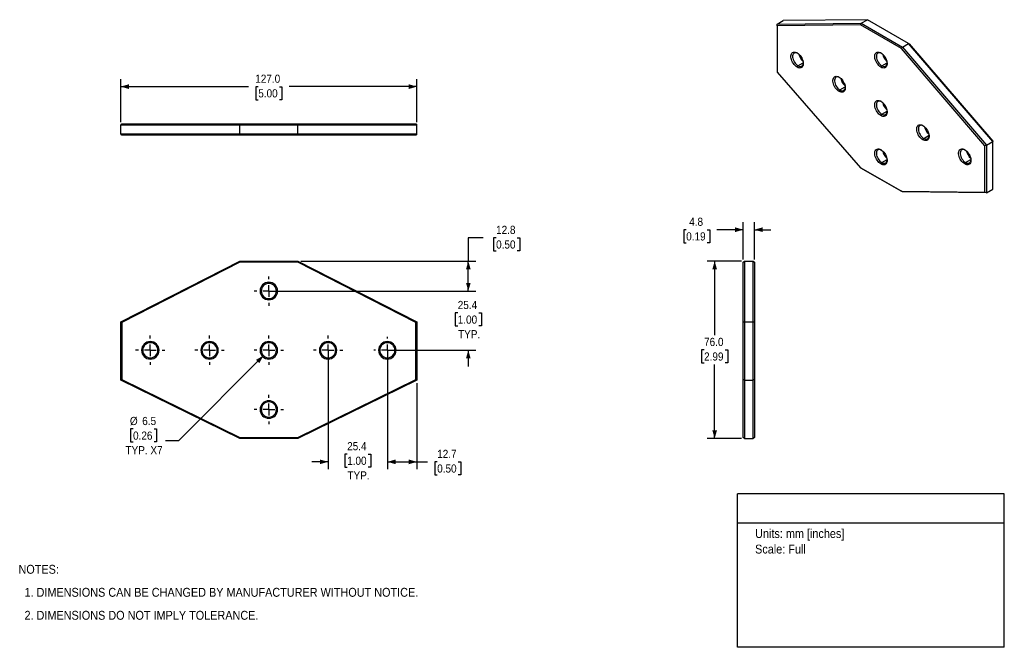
# Model space of a CAD drawing. Header units: millimetres. Extents: x 10 to 432, y 0 to 269.
import ezdxf
from ezdxf.enums import TextEntityAlignment as Align

# ---------------------------------------------------------------- set-up
doc = ezdxf.new("R2010")
doc.units = ezdxf.units.MM
doc.linetypes.add('SLD-Center', pattern=[19.05, 15.24, -1.27, 1.27, -1.27])
doc.linetypes.add('SLD-Solid', pattern=[0])
doc.layers.add('CENTER', color=40, linetype='SLD-Center')
doc.layers.add('DIMENSIONS', color=140, linetype='SLD-Solid', lineweight=25)
doc.layers.add('TEXT', color=140, linetype='SLD-Solid', lineweight=25)
doc.layers.add('SLD-DEFPOINTS', color=7, linetype='Continuous', plot=False)
doc.layers.get('SLD-DEFPOINTS').off()
doc.styles.add('SLDTEXTSTYLE0', font='GOTHIC.TTF', dxfattribs={"width": 0.913})
doc.dimstyles.new('SLDDIMSTYLE0', dxfattribs={"dimtxt": 3.5, "dimasz": 3.5, "dimexe": 0, "dimexo": 0.0625, "dimgap": 0.875, "dimtad": 0, "dimtih": 1, "dimtoh": 1, "dimdec": 1, "dimrnd": 1e-09, "dimzin": 12, "dimdsep": 46, "dimtxsty": 'SLDTEXTSTYLE0', "dimsah": 1, "dimcen": 0.09, "dimadec": 0, "dimazin": 3, "dimtfac": 1, "dimtdec": 1, "dimtofl": 0, "dimtmove": 0, "dimatfit": 3, "dimfxl": 0, "dimfrac": 2, "dimtolj": 1, "dimtzin": 12, "dimarcsym": 0})
doc.dimstyles.new('SLDDIMSTYLE1', dxfattribs={"dimtxt": 3.5, "dimasz": 3.5, "dimexe": 0, "dimexo": 0.0625, "dimgap": 0.875, "dimtad": 0, "dimtih": 1, "dimtoh": 1, "dimdec": 1, "dimrnd": 1e-09, "dimzin": 12, "dimdsep": 46, "dimtxsty": 'SLDTEXTSTYLE0', "dimsah": 1, "dimcen": 0.09, "dimadec": 0, "dimazin": 3, "dimtfac": 1, "dimtdec": 1, "dimtmove": 0, "dimatfit": 0, "dimfxl": 0, "dimfrac": 2, "dimtolj": 1, "dimtzin": 12, "dimarcsym": 0})
doc.dimstyles.new('SLDDIMSTYLE2', dxfattribs={"dimtxt": 3.5, "dimasz": 3.5, "dimexe": 0, "dimexo": 0.0625, "dimgap": 0.875, "dimtad": 0, "dimtih": 1, "dimtoh": 1, "dimdec": 1, "dimrnd": 1e-09, "dimzin": 12, "dimdsep": 46, "dimtxsty": 'SLDTEXTSTYLE0', "dimsah": 1, "dimcen": 0, "dimadec": 0, "dimazin": 3, "dimtfac": 1, "dimtdec": 1, "dimtofl": 0, "dimtmove": 0, "dimatfit": 3, "dimfxl": 0, "dimfrac": 2, "dimtolj": 1, "dimtzin": 12, "dimarcsym": 0})
doc.dimstyles.new('SLDDIMSTYLE3', dxfattribs={"dimtxt": 3.5, "dimasz": 3.5, "dimexe": 0, "dimexo": 0.0625, "dimgap": 0.875, "dimtad": 0, "dimtih": 1, "dimtoh": 1, "dimdec": 1, "dimrnd": 1e-09, "dimzin": 4, "dimdsep": 46, "dimtxsty": 'SLDTEXTSTYLE0', "dimsah": 1, "dimcen": 0.09, "dimadec": 0, "dimazin": 1, "dimtfac": 1, "dimtdec": 1, "dimtofl": 0, "dimtmove": 0, "dimatfit": 3, "dimfxl": 0, "dimfrac": 2, "dimtolj": 1, "dimtzin": 12, "dimarcsym": 0})

# ---------------------------------------------------------------- blocks, each defined once
blk = doc.blocks.new('SW_NOTE_0')
at = {"layer": 'TEXT', "color": 0, "insert": (0, 4.87), "char_height": 3.81, "attachment_point": 1, "style": 'SLDTEXTSTYLE0'}
blk.add_mtext('Units: mm [inches]', dxfattribs=at)
blk = doc.blocks.new('SW_NOTE_0_1')
at = {"layer": 'TEXT', "color": 0, "insert": (0, 4.87), "char_height": 3.81, "attachment_point": 1, "style": 'SLDTEXTSTYLE0'}
blk.add_mtext('Scale: Full', dxfattribs=at)
blk = doc.blocks.new('Block1')
at = {"layer": 'TEXT'}
for p, q in [((431.8, 65.76), (317.5, 65.76)), ((317.5, 0), (317.5, 65.76)), ((431.8, 0), (431.8, 65.76)), ((317.5, 53.39), (431.8, 53.39)), ((431.8, 0), (317.5, 0))]:
    blk.add_line(p, q, dxfattribs=at)
at = {"layer": 'TEXT', "color": 140}
for name, p in [('SW_NOTE_0', (324.99, 45.8)), ('SW_NOTE_0_1', (324.99, 39.13))]:
    blk.add_blockref(name, p, dxfattribs=at)
at = {"layer": 'TEXT', "color": 140, "style": 'SLDTEXTSTYLE0', "width": 0.913, "flags": 2}
for tag, height, p in [('AUTOATTR0', 4.23, (365.74, 56.71)), ('AUTOATTR1', 4.76, (347.48, 23.73))]:
    blk.add_attdef(tag, text='', height=height, dxfattribs=at).set_placement(p, align=Align.BOTTOM_LEFT)
blk = doc.blocks.new('SW_NOTE_0_2')
at = {"layer": 'TEXT', "color": 0, "char_height": 3.81, "attachment_point": 1, "style": 'SLDTEXTSTYLE0'}
for s, insert in [('NOTES:', (0, 4.87)), ('  1. DIMENSIONS CAN BE CHANGED BY MANUFACTURER WITHOUT NOTICE.', (0, -4.99)), ('  2. DIMENSIONS DO NOT IMPLY TOLERANCE.', (0, -14.84))]:
    blk.add_mtext(s, dxfattribs=dict(at, insert=insert))
blk = doc.blocks.new('_D')
at = {"layer": 'DIMENSIONS'}
for p, q in [((167.37, 126.01), (167.37, 76.3)), ((180.07, 113.21), (180.07, 76.3)), ((167.37, 79.48), (180.07, 79.48)), ((180.07, 79.48), (184.59, 79.48)), ((188.73, 79.45), (187.66, 79.45)), ((187.66, 79.45), (187.66, 73.9)), ((197.78, 79.45), (198.84, 79.45)), ((198.84, 79.45), (198.84, 73.9)), ((187.66, 73.9), (188.73, 73.9)), ((198.84, 73.9), (197.78, 73.9))]:
    blk.add_line(p, q, dxfattribs=at)
for points in [[(167.37, 79.48), (170.87, 78.48), (170.87, 80.48)], [(180.07, 79.48), (176.57, 80.48), (176.57, 78.48)]]:
    blk.add_solid(points, dxfattribs=at)
at = {"layer": 'DIMENSIONS', "char_height": 3.5, "attachment_point": 1, "style": 'SLDTEXTSTYLE0'}
for s, insert in [('12.7', (188.73, 84.63)), ('0.50', (188.73, 78.37))]:
    blk.add_mtext(s, dxfattribs=dict(at, insert=insert))
blk = doc.blocks.new('_D_1')
at = {"layer": 'DIMENSIONS'}
for p, q in [((141.97, 126.01), (141.97, 76.3)), ((167.37, 126.01), (167.37, 76.3)), ((150.14, 82.77), (149.08, 82.77)), ((149.08, 82.77), (149.08, 77.22)), ((159.2, 82.77), (160.26, 82.77)), ((160.26, 82.77), (160.26, 77.22)), ((141.97, 79.48), (134.97, 79.48)), ((149.08, 77.22), (150.14, 77.22)), ((160.26, 77.22), (159.2, 77.22)), ((167.37, 79.48), (174.37, 79.48))]:
    blk.add_line(p, q, dxfattribs=at)
for points in [[(141.97, 79.48), (138.47, 80.48), (138.47, 78.48)], [(167.37, 79.48), (170.87, 78.48), (170.87, 80.48)]]:
    blk.add_solid(points, dxfattribs=at)
at = {"layer": 'DIMENSIONS', "char_height": 3.5, "attachment_point": 1, "style": 'SLDTEXTSTYLE0'}
for s, insert in [('25.4', (150.14, 87.95)), ('1.00', (150.14, 81.69)), ('TYP.', (150.27, 75.42))]:
    blk.add_mtext(s, dxfattribs=dict(at, insert=insert))
blk = doc.blocks.new('_D_2')
at = {"layer": 'DIMENSIONS'}
for p, q in [((202.07, 152.68), (202.07, 159.68)), ((117.84, 152.68), (205.24, 152.68)), ((197.54, 143.27), (196.48, 143.27)), ((196.48, 143.27), (196.48, 137.72)), ((206.6, 143.27), (207.66, 143.27)), ((207.66, 143.27), (207.66, 137.72)), ((196.48, 137.72), (197.54, 137.72)), ((207.66, 137.72), (206.6, 137.72)), ((168.64, 127.28), (205.24, 127.28)), ((202.07, 127.28), (202.07, 120.28))]:
    blk.add_line(p, q, dxfattribs=at)
for points in [[(202.07, 152.68), (203.07, 156.18), (201.07, 156.18)], [(202.07, 127.28), (201.07, 123.78), (203.07, 123.78)]]:
    blk.add_solid(points, dxfattribs=at)
at = {"layer": 'DIMENSIONS', "char_height": 3.5, "attachment_point": 1, "style": 'SLDTEXTSTYLE0'}
for s, insert in [('25.4', (197.54, 148.45)), ('1.00', (197.54, 142.19)), ('TYP.', (197.67, 135.92))]:
    blk.add_mtext(s, dxfattribs=dict(at, insert=insert))
blk = doc.blocks.new('_D_3')
at = {"layer": 'DIMENSIONS'}
for p, q in [((208.42, 175.48), (202.07, 175.48)), ((202.07, 175.48), (202.07, 165.48)), ((213.98, 175.45), (212.91, 175.45)), ((212.91, 175.45), (212.91, 169.9)), ((223.03, 175.45), (224.1, 175.45)), ((224.1, 175.45), (224.1, 169.9)), ((212.91, 169.9), (213.98, 169.9)), ((224.1, 169.9), (223.03, 169.9)), ((130.34, 165.48), (205.24, 165.48)), ((202.07, 152.68), (202.07, 165.48)), ((124.13, 152.68), (205.24, 152.68))]:
    blk.add_line(p, q, dxfattribs=at)
for points in [[(202.07, 165.48), (201.07, 161.98), (203.07, 161.98)], [(202.07, 152.68), (203.07, 156.18), (201.07, 156.18)]]:
    blk.add_solid(points, dxfattribs=at)
at = {"layer": 'DIMENSIONS', "char_height": 3.5, "attachment_point": 1, "style": 'SLDTEXTSTYLE0'}
for s, insert in [('12.8', (213.98, 180.63)), ('0.50', (213.98, 174.37))]:
    blk.add_mtext(s, dxfattribs=dict(at, insert=insert))
blk = doc.blocks.new('_D_4')
at = {"layer": 'DIMENSIONS'}
for p, q in [((114.27, 124.98), (77.81, 88.52)), ((58.37, 93.56), (57.31, 93.56)), ((57.31, 93.56), (57.31, 88)), ((67.42, 93.56), (68.49, 93.56)), ((68.49, 93.56), (68.49, 88)), ((57.31, 88), (58.37, 88)), ((68.49, 88), (67.42, 88)), ((77.81, 88.52), (72.25, 88.52))]:
    blk.add_line(p, q, dxfattribs=at)
blk.add_solid([(114.27, 124.98), (111.09, 123.21), (112.5, 121.8)], dxfattribs=at)
at = {"layer": 'DIMENSIONS', "char_height": 3.5, "attachment_point": 1, "style": 'SLDTEXTSTYLE0'}
for s, insert in [('%%c', (57.03, 98.74)), ('6.5', (62.31, 98.74)), ('0.26', (58.37, 92.47)), ('TYP. X7', (55.14, 86.21))]:
    blk.add_mtext(s, dxfattribs=dict(at, insert=insert))
blk = doc.blocks.new('SW_CENTERMARKSYMBOL_0')
at = {"layer": 'CENTER', "color": 0}
for p, q in [((0, 5.08), (0, 6.29)), ((-5.08, 0), (-6.29, 0)), ((0, 0), (-2.54, 0)), ((0, 0), (0, 2.54)), ((0, 0), (0, -2.54)), ((0, 0), (2.54, 0)), ((5.08, 0), (6.29, 0)), ((0, -5.08), (0, -6.29))]:
    blk.add_line(p, q, dxfattribs=at)
blk = doc.blocks.new('SW_CENTERMARKSYMBOL_1')
at = {"layer": 'CENTER', "color": 0}
for p, q in [((0, 5.08), (0, 6.29)), ((-5.08, 0), (-6.29, 0)), ((0, 0), (-2.54, 0)), ((0, 0), (0, 2.54)), ((0, 0), (0, -2.54)), ((0, 0), (2.54, 0)), ((5.08, 0), (6.29, 0)), ((0, -5.08), (0, -6.29))]:
    blk.add_line(p, q, dxfattribs=at)
blk = doc.blocks.new('SW_CENTERMARKSYMBOL_2')
at = {"layer": 'CENTER', "color": 0}
for p, q in [((0, 5.08), (0, 6.29)), ((-5.08, 0), (-6.29, 0)), ((0, 0), (-2.54, 0)), ((0, 0), (0, 2.54)), ((0, 0), (0, -2.54)), ((0, 0), (2.54, 0)), ((5.08, 0), (6.29, 0)), ((0, -5.08), (0, -6.29))]:
    blk.add_line(p, q, dxfattribs=at)
blk = doc.blocks.new('SW_CENTERMARKSYMBOL_3')
at = {"layer": 'CENTER', "color": 0}
for p, q in [((0, 5.08), (0, 6.29)), ((-5.08, 0), (-6.29, 0)), ((0, 0), (-2.54, 0)), ((0, 0), (0, 2.54)), ((0, 0), (0, -2.54)), ((0, 0), (2.54, 0)), ((5.08, 0), (6.29, 0)), ((0, -5.08), (0, -6.29))]:
    blk.add_line(p, q, dxfattribs=at)
blk = doc.blocks.new('SW_CENTERMARKSYMBOL_4')
at = {"layer": 'CENTER', "color": 0}
for p, q in [((0, 5.08), (0, 6.29)), ((-5.08, 0), (-6.29, 0)), ((0, 0), (-2.54, 0)), ((0, 0), (0, 2.54)), ((0, 0), (0, -2.54)), ((0, 0), (2.54, 0)), ((5.08, 0), (6.29, 0)), ((0, -5.08), (0, -6.29))]:
    blk.add_line(p, q, dxfattribs=at)
blk = doc.blocks.new('SW_CENTERMARKSYMBOL_5')
at = {"layer": 'CENTER', "color": 0}
for p, q in [((0, 5.08), (0, 6.29)), ((-5.08, 0), (-6.29, 0)), ((0, 0), (-2.54, 0)), ((0, 0), (0, 2.54)), ((0, 0), (0, -2.54)), ((0, 0), (2.54, 0)), ((5.08, 0), (6.29, 0)), ((0, -5.08), (0, -6.29))]:
    blk.add_line(p, q, dxfattribs=at)
blk = doc.blocks.new('SW_CENTERMARKSYMBOL_6')
at = {"layer": 'CENTER', "color": 0}
for p, q in [((0, 5.08), (0, 5.79)), ((-5.08, 0), (-5.79, 0)), ((0, 0), (-2.54, 0)), ((0, 0), (0, 2.54)), ((0, 0), (0, -2.54)), ((0, 0), (2.54, 0)), ((5.08, 0), (5.79, 0)), ((0, -5.08), (0, -5.79))]:
    blk.add_line(p, q, dxfattribs=at)
blk = doc.blocks.new('_D_5')
at = {"layer": 'DIMENSIONS'}
for p, q in [((319.94, 166.25), (319.94, 182.14)), ((324.7, 166.25), (324.7, 182.14)), ((295.46, 178.93), (294.39, 178.93)), ((294.39, 178.93), (294.39, 173.38)), ((304.51, 178.93), (305.57, 178.93)), ((305.57, 178.93), (305.57, 173.38)), ((319.94, 178.96), (308.64, 178.96)), ((324.7, 178.96), (331.7, 178.96)), ((294.39, 173.38), (295.46, 173.38)), ((305.57, 173.38), (304.51, 173.38))]:
    blk.add_line(p, q, dxfattribs=at)
for points in [[(319.94, 178.96), (316.44, 179.96), (316.44, 177.96)], [(324.7, 178.96), (328.2, 177.96), (328.2, 179.96)]]:
    blk.add_solid(points, dxfattribs=at)
at = {"layer": 'DIMENSIONS', "char_height": 3.5, "attachment_point": 1, "style": 'SLDTEXTSTYLE0'}
for s, insert in [('4.8', (296.75, 184.12)), ('0.19', (295.46, 177.85))]:
    blk.add_mtext(s, dxfattribs=dict(at, insert=insert))
blk = doc.blocks.new('_D_6')
at = {"layer": 'DIMENSIONS'}
for p, q in [((319.17, 165.48), (304.47, 165.48)), ((307.65, 165.48), (307.65, 133.77)), ((303.12, 127.45), (302.06, 127.45)), ((302.06, 127.45), (302.06, 121.9)), ((312.17, 127.45), (313.24, 127.45)), ((313.24, 127.45), (313.24, 121.9)), ((302.06, 121.9), (303.12, 121.9)), ((307.65, 89.48), (307.65, 121.19)), ((313.24, 121.9), (312.17, 121.9)), ((319.17, 89.48), (304.47, 89.48))]:
    blk.add_line(p, q, dxfattribs=at)
for points in [[(307.65, 165.48), (306.65, 161.98), (308.65, 161.98)], [(307.65, 89.48), (308.65, 92.98), (306.65, 92.98)]]:
    blk.add_solid(points, dxfattribs=at)
at = {"layer": 'DIMENSIONS', "char_height": 3.5, "attachment_point": 1, "style": 'SLDTEXTSTYLE0'}
for s, insert in [('76.0', (303.12, 132.63)), ('2.99', (303.12, 126.37))]:
    blk.add_mtext(s, dxfattribs=dict(at, insert=insert))
blk = doc.blocks.new('_D_7')
at = {"layer": 'DIMENSIONS'}
for p, q in [((53.07, 225.04), (53.07, 243.44)), ((180.07, 225.04), (180.07, 243.44)), ((53.07, 240.27), (107.91, 240.27)), ((112.04, 240.24), (110.98, 240.24)), ((110.98, 240.24), (110.98, 234.68)), ((121.1, 240.24), (122.16, 240.24)), ((122.16, 240.24), (122.16, 234.68)), ((180.07, 240.27), (125.23, 240.27)), ((110.98, 234.68), (112.04, 234.68)), ((122.16, 234.68), (121.1, 234.68))]:
    blk.add_line(p, q, dxfattribs=at)
for points in [[(53.07, 240.27), (56.57, 239.27), (56.57, 241.27)], [(180.07, 240.27), (176.57, 241.27), (176.57, 239.27)]]:
    blk.add_solid(points, dxfattribs=at)
at = {"layer": 'DIMENSIONS', "char_height": 3.5, "attachment_point": 1, "style": 'SLDTEXTSTYLE0'}
for s, insert in [('127.0', (110.75, 245.42)), ('5.00', (112.04, 239.15))]:
    blk.add_mtext(s, dxfattribs=dict(at, insert=insert))

msp = doc.modelspace()

# ---------------------------------------------------------------- linework, layer by layer
for p, q in [((334.39, 267.01), (337.05, 268.54)), ((334.39, 267.01), (370.45, 267.42)), ((334.39, 266.35), (334.39, 267.01)), ((370.18, 266.76), (334.39, 266.35)), ((334.39, 266.35), (334.39, 246.44)), ((373.11, 268.95), (337.05, 268.54)), ((370.18, 266.76), (370.45, 267.42)), ((387.69, 256.65), (370.18, 266.76)), ((370.45, 267.42), (373.11, 268.95)), ((370.45, 267.42), (388.13, 257.21)), ((390.79, 258.75), (373.11, 268.95)), ((388.13, 257.21), (390.79, 258.75)), ((426.85, 216.7), (390.79, 258.75)), ((390.79, 258.75), (391.06, 258.59)), ((391.06, 258.59), (426.85, 216.86)), ((387.69, 256.65), (388.13, 257.21)), ((423.48, 214.92), (387.69, 256.65)), ((388.13, 257.21), (424.19, 215.17)), ((343.37, 249.21), (343.01, 248.6)), ((343.37, 249.21), (345.64, 250.52)), ((379.29, 249.21), (378.94, 248.6)), ((379.29, 249.21), (381.57, 250.53)), ((334.39, 246.44), (370.18, 205.52)), ((361.33, 238.84), (360.97, 238.23)), ((361.33, 238.84), (363.61, 240.15)), ((379.29, 228.47), (378.94, 227.86)), ((379.29, 228.47), (381.57, 229.79)), ((53.07, 223.77), (53.57, 224.27)), ((104.07, 223.77), (53.07, 223.77)), ((53.07, 220), (53.07, 223.77)), ((53.57, 224.27), (104.19, 224.27)), ((104.07, 223.77), (104.19, 224.27)), ((129.07, 223.77), (104.07, 223.77)), ((104.07, 220), (104.07, 223.77)), ((104.19, 224.27), (128.95, 224.27)), ((129.07, 223.77), (128.95, 224.27)), ((128.95, 224.27), (179.57, 224.27)), ((180.07, 223.77), (129.07, 223.77)), ((129.07, 220), (129.07, 223.77)), ((179.57, 224.27), (180.07, 223.77)), ((180.07, 220), (180.07, 223.77)), ((53.07, 220), (104.07, 220)), ((53.57, 219.5), (53.07, 220)), ((104.19, 219.5), (53.57, 219.5)), ((104.07, 220), (129.07, 220)), ((104.19, 219.5), (104.07, 220)), ((128.95, 219.5), (104.19, 219.5)), ((128.95, 219.5), (129.07, 220)), ((179.57, 219.5), (128.95, 219.5)), ((129.07, 220), (180.07, 220)), ((180.07, 220), (179.57, 219.5)), ((397.25, 218.1), (396.9, 217.49)), ((397.25, 218.1), (399.53, 219.42)), ((424.19, 215.17), (426.85, 216.7)), ((426.85, 216.86), (426.85, 216.7)), ((426.85, 196.29), (426.85, 216.7)), ((424.19, 215.17), (423.48, 214.92)), ((423.48, 195.01), (423.48, 214.92)), ((424.19, 215.17), (424.19, 194.75)), ((379.29, 207.73), (378.94, 207.12)), ((379.29, 207.73), (381.57, 209.05)), ((415.21, 207.73), (414.86, 207.12)), ((415.21, 207.73), (417.49, 209.05)), ((370.18, 205.52), (387.69, 195.41)), ((370.45, 205.36), (370.18, 205.52)), ((388.13, 195.16), (370.45, 205.36)), ((387.69, 195.41), (423.48, 195.01)), ((388.13, 195.16), (387.69, 195.41)), ((424.19, 194.75), (388.13, 195.16)), ((424.19, 194.75), (423.48, 195.01)), ((424.19, 194.75), (426.85, 196.29)), ((53.07, 139.48), (104.07, 165.48)), ((104.19, 164.98), (53.57, 139.17)), ((104.19, 164.98), (104.07, 165.48)), ((104.07, 165.48), (129.07, 165.48)), ((128.95, 164.98), (104.19, 164.98)), ((128.95, 164.98), (129.07, 165.48)), ((179.57, 139.17), (128.95, 164.98)), ((129.07, 165.48), (180.07, 139.48)), ((319.94, 164.98), (320.44, 165.48)), ((319.94, 139.17), (319.94, 164.98)), ((320.44, 165.48), (320.44, 139.48)), ((320.44, 165.48), (324.2, 165.48)), ((324.2, 139.48), (324.2, 165.48)), ((324.2, 165.48), (324.7, 164.98)), ((324.7, 164.98), (324.7, 139.17)), ((116.57, 155.93), (116.57, 156.43)), ((116.57, 149.43), (116.57, 148.93)), ((53.57, 139.17), (53.07, 139.48)), ((53.07, 114.48), (53.07, 139.48)), ((180.07, 139.48), (179.57, 139.17)), ((180.07, 139.48), (180.07, 114.48)), ((320.44, 139.48), (319.94, 139.17)), ((320.44, 139.48), (324.2, 139.48)), ((320.44, 139.48), (320.44, 114.48)), ((324.2, 114.48), (324.2, 139.48)), ((324.7, 139.17), (324.2, 139.48)), ((53.57, 139.17), (53.57, 114.79)), ((179.57, 114.79), (179.57, 139.17)), ((319.94, 114.79), (319.94, 139.17)), ((324.7, 139.17), (324.7, 114.79)), ((65.77, 130.53), (65.77, 131.03)), ((91.17, 130.53), (91.17, 131.03)), ((116.57, 130.53), (116.57, 131.03)), ((141.97, 130.53), (141.97, 131.03)), ((167.37, 130.53), (167.37, 131.03)), ((65.77, 124.03), (65.77, 123.53)), ((91.17, 124.03), (91.17, 123.53)), ((116.57, 124.03), (116.57, 123.53)), ((141.97, 124.03), (141.97, 123.53)), ((167.37, 124.03), (167.37, 123.53)), ((53.57, 114.79), (53.07, 114.48)), ((104.07, 89.48), (53.07, 114.48)), ((53.57, 114.79), (104.19, 89.98)), ((128.95, 89.98), (179.57, 114.79)), ((180.07, 114.48), (129.07, 89.48)), ((180.07, 114.48), (179.57, 114.79)), ((320.44, 114.48), (319.94, 114.79)), ((319.94, 89.98), (319.94, 114.79)), ((320.44, 114.48), (320.44, 89.48)), ((320.44, 114.48), (324.2, 114.48)), ((324.7, 114.79), (324.2, 114.48)), ((324.2, 89.48), (324.2, 114.48)), ((324.7, 114.79), (324.7, 89.98)), ((116.57, 105.13), (116.57, 105.63)), ((116.57, 98.63), (116.57, 98.13)), ((104.07, 89.48), (104.19, 89.98)), ((129.07, 89.48), (104.07, 89.48)), ((104.19, 89.98), (128.95, 89.98)), ((129.07, 89.48), (128.95, 89.98)), ((320.44, 89.48), (319.94, 89.98)), ((320.44, 89.48), (324.2, 89.48)), ((324.7, 89.98), (324.2, 89.48))]:
    msp.add_line(p, q)
at = {"flags": 128}
for points in [[(343.01, 248.6), (342.58, 248.89), (342.15, 249.26), (341.75, 249.69), (341.39, 250.18), (341.06, 250.71), (340.79, 251.26), (340.59, 251.83), (340.44, 252.39), (340.37, 252.93), (340.37, 253.44), (340.44, 253.89), (340.59, 254.29), (340.79, 254.61), (341.06, 254.86), (341.39, 255.01), (341.75, 255.08), (342.15, 255.05), (342.58, 254.93), (343.01, 254.72)], [(343.2, 254.61), (342.95, 254.71), (342.54, 254.82), (342.16, 254.82), (341.82, 254.72), (341.53, 254.52), (341.31, 254.23), (341.16, 253.86), (341.08, 253.43), (341.08, 252.94), (341.16, 252.41), (341.31, 251.87), (341.53, 251.32), (341.82, 250.79), (342.16, 250.3), (342.54, 249.87), (342.95, 249.5), (343.37, 249.21)], [(343.01, 254.72), (343.45, 254.43), (343.88, 254.06), (344.28, 253.62), (344.64, 253.13), (344.96, 252.6), (345.23, 252.05), (345.44, 251.49), (345.58, 250.92), (345.66, 250.38), (345.66, 249.88), (345.58, 249.42), (345.44, 249.03), (345.23, 248.7), (344.96, 248.46), (344.64, 248.3), (344.28, 248.24), (343.88, 248.26), (343.45, 248.39), (343.01, 248.6)], [(378.94, 248.6), (378.5, 248.89), (378.07, 249.26), (377.67, 249.7), (377.31, 250.18), (376.98, 250.71), (376.72, 251.27), (376.51, 251.83), (376.36, 252.39), (376.29, 252.93), (376.29, 253.44), (376.36, 253.9), (376.51, 254.29), (376.72, 254.62), (376.98, 254.86), (377.31, 255.02), (377.67, 255.08), (378.07, 255.05), (378.5, 254.93), (378.94, 254.72)], [(379.12, 254.61), (378.87, 254.72), (378.46, 254.82), (378.08, 254.82), (377.74, 254.72), (377.45, 254.52), (377.23, 254.24), (377.08, 253.87), (377, 253.43), (377, 252.94), (377.08, 252.41), (377.23, 251.87), (377.45, 251.32), (377.74, 250.8), (378.08, 250.31), (378.46, 249.87), (378.87, 249.5), (379.29, 249.21)], [(378.94, 254.72), (379.37, 254.43), (379.8, 254.06), (380.2, 253.63), (380.56, 253.14), (380.89, 252.61), (381.15, 252.05), (381.36, 251.49), (381.51, 250.93), (381.58, 250.39), (381.58, 249.88), (381.51, 249.43), (381.36, 249.03), (381.15, 248.7), (380.89, 248.46), (380.56, 248.3), (380.2, 248.24), (379.8, 248.27), (379.37, 248.39), (378.94, 248.6)], [(343.37, 249.21), (343.79, 249.01), (344.2, 248.91), (344.58, 248.91), (344.92, 249.01), (345.2, 249.2), (345.42, 249.49), (345.58, 249.86), (345.66, 250.3), (345.66, 250.34)], [(379.29, 249.21), (379.71, 249.01), (380.12, 248.91), (380.5, 248.91), (380.84, 249.01), (381.12, 249.21), (381.35, 249.49), (381.5, 249.86), (381.58, 250.3), (381.58, 250.34)], [(360.97, 238.23), (360.54, 238.52), (360.11, 238.89), (359.71, 239.32), (359.35, 239.81), (359.02, 240.34), (358.75, 240.9), (358.55, 241.46), (358.4, 242.02), (358.33, 242.56), (358.33, 243.07), (358.4, 243.52), (358.55, 243.92), (358.75, 244.25), (359.02, 244.49), (359.35, 244.65), (359.71, 244.71), (360.11, 244.68), (360.54, 244.56), (360.97, 244.35)], [(361.16, 244.24), (360.91, 244.35), (360.5, 244.45), (360.12, 244.45), (359.78, 244.35), (359.49, 244.15), (359.27, 243.86), (359.12, 243.5), (359.04, 243.06), (359.04, 242.57), (359.12, 242.04), (359.27, 241.5), (359.49, 240.95), (359.78, 240.43), (360.12, 239.94), (360.5, 239.5), (360.91, 239.13), (361.33, 238.84)], [(360.97, 244.35), (361.41, 244.06), (361.84, 243.69), (362.24, 243.25), (362.6, 242.77), (362.93, 242.24), (363.19, 241.68), (363.4, 241.12), (363.55, 240.56), (363.62, 240.02), (363.62, 239.51), (363.55, 239.05), (363.4, 238.66), (363.19, 238.33), (362.93, 238.09), (362.6, 237.93), (362.24, 237.87), (361.84, 237.9), (361.41, 238.02), (360.97, 238.23)], [(361.33, 238.84), (361.75, 238.64), (362.16, 238.54), (362.54, 238.54), (362.88, 238.64), (363.16, 238.84), (363.39, 239.12), (363.54, 239.49), (363.62, 239.93), (363.62, 239.97)], [(378.94, 227.86), (378.5, 228.15), (378.07, 228.52), (377.67, 228.96), (377.31, 229.44), (376.98, 229.97), (376.72, 230.53), (376.51, 231.09), (376.36, 231.65), (376.29, 232.19), (376.29, 232.7), (376.36, 233.16), (376.51, 233.55), (376.72, 233.88), (376.98, 234.12), (377.31, 234.28), (377.67, 234.34), (378.07, 234.31), (378.5, 234.19), (378.94, 233.98)], [(379.12, 233.87), (378.87, 233.98), (378.46, 234.08), (378.08, 234.08), (377.74, 233.98), (377.45, 233.78), (377.23, 233.5), (377.08, 233.13), (377, 232.69), (377, 232.2), (377.08, 231.67), (377.23, 231.13), (377.45, 230.58), (377.74, 230.06), (378.08, 229.57), (378.46, 229.13), (378.87, 228.76), (379.29, 228.47)], [(378.94, 233.98), (379.37, 233.69), (379.8, 233.32), (380.2, 232.88), (380.56, 232.4), (380.89, 231.87), (381.15, 231.31), (381.36, 230.75), (381.51, 230.19), (381.58, 229.65), (381.58, 229.14), (381.51, 228.68), (381.36, 228.29), (381.15, 227.96), (380.89, 227.72), (380.56, 227.56), (380.2, 227.5), (379.8, 227.53), (379.37, 227.65), (378.94, 227.86)], [(379.29, 228.47), (379.71, 228.27), (380.12, 228.17), (380.5, 228.17), (380.84, 228.27), (381.12, 228.47), (381.35, 228.75), (381.5, 229.12), (381.58, 229.56), (381.58, 229.6)], [(396.9, 217.49), (396.46, 217.78), (396.03, 218.15), (395.63, 218.59), (395.27, 219.08), (394.94, 219.6), (394.68, 220.16), (394.47, 220.72), (394.33, 221.28), (394.25, 221.82), (394.25, 222.33), (394.33, 222.79), (394.47, 223.18), (394.68, 223.51), (394.94, 223.75), (395.27, 223.91), (395.63, 223.97), (396.03, 223.95), (396.46, 223.82), (396.9, 223.61)], [(397.08, 223.5), (396.83, 223.61), (396.42, 223.71), (396.04, 223.71), (395.7, 223.61), (395.42, 223.41), (395.19, 223.13), (395.04, 222.76), (394.96, 222.32), (394.96, 221.83), (395.04, 221.31), (395.19, 220.76), (395.42, 220.22), (395.7, 219.69), (396.04, 219.2), (396.42, 218.76), (396.83, 218.39), (397.25, 218.1)], [(396.9, 223.61), (397.33, 223.32), (397.76, 222.95), (398.16, 222.52), (398.52, 222.03), (398.85, 221.5), (399.12, 220.95), (399.32, 220.38), (399.47, 219.82), (399.54, 219.28), (399.54, 218.77), (399.47, 218.32), (399.32, 217.92), (399.12, 217.6), (398.85, 217.35), (398.52, 217.2), (398.16, 217.13), (397.76, 217.16), (397.33, 217.28), (396.9, 217.49)], [(397.25, 218.1), (397.67, 217.9), (398.08, 217.8), (398.46, 217.8), (398.8, 217.9), (399.08, 218.1), (399.31, 218.39), (399.46, 218.75), (399.54, 219.19), (399.54, 219.24)], [(378.94, 207.12), (378.5, 207.41), (378.07, 207.78), (377.67, 208.22), (377.31, 208.7), (376.98, 209.23), (376.72, 209.79), (376.51, 210.35), (376.36, 210.91), (376.29, 211.45), (376.29, 211.96), (376.36, 212.42), (376.51, 212.81), (376.72, 213.14), (376.98, 213.38), (377.31, 213.54), (377.67, 213.6), (378.07, 213.57), (378.5, 213.45), (378.94, 213.24)], [(379.12, 213.13), (378.87, 213.24), (378.46, 213.34), (378.08, 213.34), (377.74, 213.24), (377.45, 213.04), (377.23, 212.75), (377.08, 212.39), (377, 211.95), (377, 211.46), (377.08, 210.93), (377.23, 210.39), (377.45, 209.84), (377.74, 209.32), (378.08, 208.83), (378.46, 208.39), (378.87, 208.02), (379.29, 207.73)], [(378.94, 213.24), (379.37, 212.95), (379.8, 212.58), (380.2, 212.14), (380.56, 211.66), (380.89, 211.13), (381.15, 210.57), (381.36, 210.01), (381.51, 209.45), (381.58, 208.91), (381.58, 208.4), (381.51, 207.94), (381.36, 207.55), (381.15, 207.22), (380.89, 206.98), (380.56, 206.82), (380.2, 206.76), (379.8, 206.79), (379.37, 206.91), (378.94, 207.12)], [(414.86, 207.12), (414.42, 207.42), (414, 207.78), (413.59, 208.22), (413.23, 208.71), (412.91, 209.24), (412.64, 209.79), (412.43, 210.36), (412.29, 210.92), (412.21, 211.46), (412.21, 211.96), (412.29, 212.42), (412.43, 212.82), (412.64, 213.14), (412.91, 213.38), (413.23, 213.54), (413.59, 213.61), (414, 213.58), (414.42, 213.46), (414.86, 213.25)], [(415.04, 213.13), (414.79, 213.24), (414.38, 213.34), (414, 213.34), (413.66, 213.24), (413.38, 213.05), (413.15, 212.76), (413, 212.39), (412.92, 211.95), (412.92, 211.46), (413, 210.94), (413.15, 210.39), (413.38, 209.85), (413.66, 209.32), (414, 208.83), (414.38, 208.39), (414.79, 208.02), (415.21, 207.73)], [(414.86, 213.25), (415.29, 212.95), (415.72, 212.58), (416.12, 212.15), (416.48, 211.66), (416.81, 211.13), (417.08, 210.58), (417.28, 210.01), (417.43, 209.45), (417.5, 208.91), (417.5, 208.41), (417.43, 207.95), (417.28, 207.55), (417.08, 207.23), (416.81, 206.98), (416.48, 206.83), (416.12, 206.76), (415.72, 206.79), (415.29, 206.91), (414.86, 207.12)], [(379.29, 207.73), (379.71, 207.53), (380.12, 207.43), (380.5, 207.43), (380.84, 207.53), (381.12, 207.73), (381.35, 208.01), (381.5, 208.38), (381.58, 208.82), (381.58, 208.86)], [(415.21, 207.73), (415.63, 207.54), (416.04, 207.43), (416.42, 207.43), (416.76, 207.53), (417.04, 207.73), (417.27, 208.02), (417.42, 208.39), (417.5, 208.82), (417.5, 208.87)]]:
    msp.add_lwpolyline(points, dxfattribs=at)
for centre, radius, start, end in [((348.93, 255.07), 5.23, 190.1722, 229.8224), ((349.86, 255.61), 6.18, 194.5166, 225.4781), ((384.85, 255.07), 5.23, 190.1722, 229.8224), ((385.78, 255.61), 6.18, 194.5166, 225.4781), ((366.89, 244.7), 5.23, 190.1722, 229.8224), ((367.82, 245.24), 6.18, 194.5166, 225.4781), ((384.85, 234.33), 5.23, 190.1722, 229.8224), ((385.78, 234.87), 6.18, 194.5166, 225.4781), ((402.81, 223.97), 5.23, 190.1722, 229.8224), ((403.74, 224.5), 6.18, 194.5166, 225.4781), ((384.85, 213.59), 5.23, 190.1722, 229.8224), ((385.78, 214.13), 6.18, 194.5166, 225.4781), ((420.77, 213.6), 5.23, 190.1722, 229.8224), ((421.7, 214.13), 6.18, 194.5166, 225.4781), ((116.57, 152.68), 3.75, 90, 270), ((116.57, 152.68), 3.75, 270, 90), ((116.57, 152.68), 3.25, 90, 270), ((116.57, 152.68), 3.25, 270, 90), ((65.77, 127.28), 3.75, 90, 270), ((65.77, 127.28), 3.75, 270, 90), ((91.17, 127.28), 3.75, 90, 270), ((91.17, 127.28), 3.75, 270, 90), ((116.57, 127.28), 3.75, 90, 270), ((116.57, 127.28), 3.75, 270, 90), ((141.97, 127.28), 3.75, 90, 270), ((141.97, 127.28), 3.75, 270, 90), ((167.37, 127.28), 3.75, 90, 270), ((167.37, 127.28), 3.75, 270, 90), ((65.77, 127.28), 3.25, 90, 270), ((65.77, 127.28), 3.25, 270, 90), ((91.17, 127.28), 3.25, 90, 270), ((91.17, 127.28), 3.25, 270, 90), ((116.57, 127.28), 3.25, 90, 270), ((116.57, 127.28), 3.25, 270, 90), ((141.97, 127.28), 3.25, 90, 270), ((141.97, 127.28), 3.25, 270, 90), ((167.37, 127.28), 3.25, 90, 270), ((167.37, 127.28), 3.25, 270, 90), ((116.57, 101.88), 3.75, 90, 270), ((116.57, 101.88), 3.75, 270, 90), ((116.57, 101.88), 3.25, 90, 270), ((116.57, 101.88), 3.25, 270, 90)]:
    msp.add_arc(centre, radius, start, end)

# ---------------------------------------------------------------- block references
at = {"layer": 'CENTER'}
for name, p in [('SW_CENTERMARKSYMBOL_2', (116.57, 152.68)), ('SW_CENTERMARKSYMBOL_0', (65.77, 127.28)), ('SW_CENTERMARKSYMBOL_1', (91.17, 127.28)), ('SW_CENTERMARKSYMBOL_3', (116.57, 127.28)), ('SW_CENTERMARKSYMBOL_5', (141.97, 127.28)), ('SW_CENTERMARKSYMBOL_6', (167.37, 127.28)), ('SW_CENTERMARKSYMBOL_4', (116.57, 101.88))]:
    msp.add_blockref(name, p, dxfattribs=at)
at = {"layer": 'SLD-DEFPOINTS'}
msp.add_blockref('Block1', (0, 0), dxfattribs=at)
at = {"layer": 'TEXT'}
msp.add_blockref('SW_NOTE_0_2', (9.26, 30.46), dxfattribs=at)

# ---------------------------------------------------------------- dimensions: what is measured, and where the dimension line sits
at = {"layer": 'DIMENSIONS'}
for base, p1, p2, dimstyle, picture, middle in [((53.07, 240.27), (180.07, 223.77), (53.07, 223.77), 'SLDDIMSTYLE3', '_D_7', (116.57, 240.27)), ((324.7, 178.96), (319.94, 164.98), (324.7, 164.98), 'SLDDIMSTYLE1', '_D_5', (299.98, 178.96)), ((167.37, 79.48), (180.07, 114.48), (167.37, 127.28), 'SLDDIMSTYLE0', '_D', (193.25, 79.48))]:
    dim = msp.add_linear_dim(base=base, p1=p1, p2=p2, dimstyle=dimstyle, dxfattribs=at)
    dim.commit()
    dim.dimension.update_dxf_attribs({"geometry": picture, "text_midpoint": middle, "dimtype": 160})
for base, p1, p2, dimstyle, picture, middle in [((202.07, 165.48), (122.86, 152.68), (129.07, 165.48), 'SLDDIMSTYLE0', '_D_3', (202.07, 175.48)), ((307.65, 89.48), (320.44, 165.48), (320.44, 89.48), 'SLDDIMSTYLE3', '_D_6', (307.65, 127.48))]:
    dim = msp.add_linear_dim(base=base, p1=p1, p2=p2, angle=90, dimstyle=dimstyle, dxfattribs=at)
    dim.commit()
    dim.dimension.update_dxf_attribs({"geometry": picture, "text_midpoint": middle, "dimtype": 160})
dim = msp.add_linear_dim(base=(202.07, 152.68), p1=(167.37, 127.28), p2=(116.57, 152.68), angle=90, text='<>\\PTYP.', dimstyle='SLDDIMSTYLE1', dxfattribs=at)
dim.commit()
dim.dimension.update_dxf_attribs({"geometry": '_D_2', "text_midpoint": (202.07, 139.98), "dimtype": 160})
dim = msp.add_diameter_dim_2p(p1=(118.87, 129.58), p2=(114.27, 124.98), text='<>\\PTYP. X7', dimstyle='SLDDIMSTYLE2', dxfattribs=at)
dim.commit()
dim.dimension.update_dxf_attribs({"geometry": '_D_4', "text_midpoint": (62.9, 90.78), "dimtype": 163})
dim = msp.add_linear_dim(base=(141.97, 79.48), p1=(167.37, 127.28), p2=(141.97, 127.28), text='<>\\PTYP.', dimstyle='SLDDIMSTYLE1', dxfattribs=at)
dim.commit()
dim.dimension.update_dxf_attribs({"geometry": '_D_1', "text_midpoint": (154.67, 79.48), "dimtype": 160})

doc.saveas('drawing.dxf')
